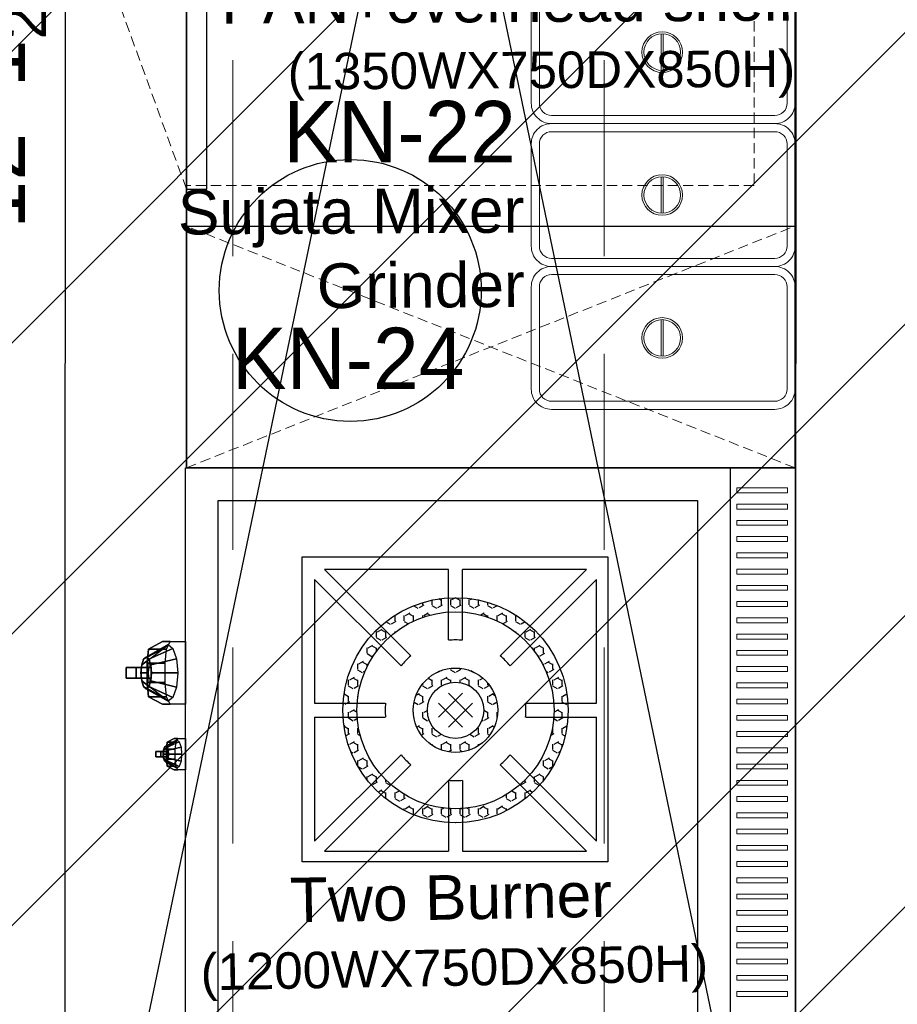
# Model space of a CAD drawing. Header units: inches. Extents: x 704 to 259546, y -107711 to 151004.
# Tile 63 of 243: x 127496 to 127539, y 20727 to 20774. Entities that reach past the tile are written whole.
import ezdxf
from ezdxf.enums import TextEntityAlignment as Align

# ---------------------------------------------------------------- set-up
doc = ezdxf.new("R2010")
doc.units = ezdxf.units.IN
doc.header["$MEASUREMENT"] = 0
doc.header["$PDMODE"] = 34
doc.linetypes.add('DASHED2', pattern=[0.375, 0.25, -0.125])
doc.linetypes.add('HIDDEN', pattern=[0.375, 0.25, -0.125])
for name, color, linetype, lineweight in [('EQUIP', 70, 'Continuous', 0), ('EQUIP DIM', 8, 'Continuous', 0), ('EQUIPMENT', 3, 'Continuous', 25), ('FLOOR RAISE', 4, 'Continuous', 5), ('Hood', 5, 'DASHED2', 25), ('OK', 7, 'Continuous', 9), ('PD_BRICK WALL_230', 4, 'Continuous', 50), ('PD_COLUMN', 2, 'Continuous', 60), ('PD_HATCH', 45, 'Continuous', 9)]:
    doc.layers.add(name, color=color, linetype=linetype, lineweight=lineweight)
doc.layers.add('PP BALL VALVE', color=7, linetype='Continuous')
doc.layers.add('PP--DIM', color=7, linetype='Continuous')
doc.styles.add('Arial', font='GOTHIC.TTF')
doc.styles.add('Jeet', font='micross.ttf')
doc.styles.get("Standard").update_dxf_attribs({"font": 'arial.ttf', "height": 6})
doc.dimstyles.new('architectural', dxfattribs={"dimscale": 0, "dimtxt": 3, "dimasz": 2.5, "dimexe": 2.5, "dimexo": 0, "dimgap": 0.5, "dimtad": 0, "dimzin": 0, "dimdsep": 46, "dimlunit": 4, "dimtxsty": 'Jeet', "dimblk": 'ARCHTICK', "dimcen": 0.09375, "dimdle": 2.5, "dimclrd": 256, "dimclre": 256, "dimclrt": 256, "dimadec": 0, "dimazin": 0, "dimtfac": 0.7, "dimtdec": 3, "dimtmove": 1, "dimatfit": 3, "dimldrblk": 'ARCHTICK', "dimfxl": 1, "dimtolj": 1, "dimtzin": 0, "dimlwd": -1, "dimlwe": -1, "dimarcsym": 0})

# ---------------------------------------------------------------- blocks, each defined once
blk = doc.blocks.new('columns2')
at = {"layer": 'PD_HATCH', "color": 8, "linetype": 'HIDDEN', "ltscale": 38}
for p, q in [((369, -733), (369, -876)), ((387, -733), (387, -876))]:
    blk.add_line(p, q, dxfattribs=at)
blk = doc.blocks.new('retretwetwer')
at = {"color": 8, "linetype": 'Continuous'}
for p, q in [((150409.844, 8480.548, 0.472), (150408.046, 8480.548, 0.472)), ((150409.844, 8480.448, 0.472), (150408.046, 8480.448, 0.472)), ((150416.884, 8480.548, 0.472), (150415.086, 8480.548, 0.472)), ((150416.884, 8480.448, 0.472), (150415.086, 8480.448, 0.472)), ((150423.924, 8480.548, 0.472), (150422.126, 8480.548, 0.472)), ((150423.924, 8480.448, 0.472), (150422.126, 8480.448, 0.472)), ((150430.964, 8480.548, 0.472), (150429.166, 8480.548, 0.472)), ((150430.964, 8480.448, 0.472), (150429.166, 8480.448, 0.472)), ((150438.004, 8480.548, 0.472), (150436.206, 8480.548, 0.472)), ((150438.004, 8480.448, 0.472), (150436.206, 8480.448, 0.472)), ((150445.044, 8480.548, 0.472), (150443.246, 8480.548, 0.472)), ((150445.044, 8480.448, 0.472), (150443.246, 8480.448, 0.472)), ((150452.084, 8480.548, 0.472), (150450.286, 8480.548, 0.472)), ((150452.084, 8480.448, 0.472), (150450.286, 8480.448, 0.472))]:
    blk.add_line(p, q, dxfattribs=at)
for centre, radius in [((150408.945, 8480.498, 0.472), 1), ((150408.945, 8480.498, 0.472), 0.9), ((150415.985, 8480.498, 0.472), 1), ((150415.985, 8480.498, 0.472), 0.9), ((150423.025, 8480.498, 0.472), 1), ((150423.025, 8480.498, 0.472), 0.9), ((150430.065, 8480.498, 0.472), 1), ((150430.065, 8480.498, 0.472), 0.9), ((150437.105, 8480.498, 0.472), 1), ((150437.105, 8480.498, 0.472), 0.9), ((150444.145, 8480.498, 0.472), 1), ((150444.145, 8480.498, 0.472), 0.9), ((150451.185, 8480.498, 0.472), 1), ((150451.185, 8480.498, 0.472), 0.9)]:
    blk.add_circle(centre, radius, dxfattribs=at)
at = {"layer": 'EQUIP', "color": 8, "linetype": 'Continuous', "elevation": 0.472}
for points in [[(150411.465, 8473.948), (150406.425, 8473.948, -0.414214), (150405.425, 8474.948), (150405.425, 8485.948, -0.414214), (150406.425, 8486.948), (150411.465, 8486.948, -0.414214), (150412.465, 8485.948), (150412.465, 8474.948, -0.414214)], [(150418.505, 8473.948), (150413.465, 8473.948, -0.414214), (150412.465, 8474.948), (150412.465, 8485.948, -0.414214), (150413.465, 8486.948), (150418.505, 8486.948, -0.414214), (150419.505, 8485.948), (150419.505, 8474.948, -0.414214)], [(150425.545, 8473.948), (150420.505, 8473.948, -0.414214), (150419.505, 8474.948), (150419.505, 8485.948, -0.414214), (150420.505, 8486.948), (150425.545, 8486.948, -0.414214), (150426.545, 8485.948), (150426.545, 8474.948, -0.414214)], [(150432.585, 8473.948), (150427.545, 8473.948, -0.414214), (150426.545, 8474.948), (150426.545, 8485.948, -0.414214), (150427.545, 8486.948), (150432.585, 8486.948, -0.414214), (150433.585, 8485.948), (150433.585, 8474.948, -0.414214)], [(150439.625, 8473.948), (150434.585, 8473.948, -0.414214), (150433.585, 8474.948), (150433.585, 8485.948, -0.414214), (150434.585, 8486.948), (150439.625, 8486.948, -0.414214), (150440.625, 8485.948), (150440.625, 8474.948, -0.414214)], [(150446.665, 8473.948), (150441.625, 8473.948, -0.414214), (150440.625, 8474.948), (150440.625, 8485.948, -0.414214), (150441.625, 8486.948), (150446.665, 8486.948, -0.414214), (150447.665, 8485.948), (150447.665, 8474.948, -0.414214)], [(150453.705, 8473.948), (150448.665, 8473.948, -0.414214), (150447.665, 8474.948), (150447.665, 8485.948, -0.414214), (150448.665, 8486.948), (150453.705, 8486.948, -0.414214), (150454.705, 8485.948), (150454.705, 8474.948, -0.414214)], [(150411.465, 8474.348), (150406.425, 8474.348, -0.414214), (150405.825, 8474.948), (150405.825, 8485.948, -0.414214), (150406.425, 8486.548), (150411.465, 8486.548, -0.414214), (150412.065, 8485.948), (150412.065, 8474.948, -0.414214)], [(150418.505, 8474.348), (150413.465, 8474.348, -0.414214), (150412.865, 8474.948), (150412.865, 8485.948, -0.414214), (150413.465, 8486.548), (150418.505, 8486.548, -0.414214), (150419.105, 8485.948), (150419.105, 8474.948, -0.414214)], [(150425.545, 8474.348), (150420.505, 8474.348, -0.414214), (150419.905, 8474.948), (150419.905, 8485.948, -0.414214), (150420.505, 8486.548), (150425.545, 8486.548, -0.414214), (150426.145, 8485.948), (150426.145, 8474.948, -0.414214)], [(150432.585, 8474.348), (150427.545, 8474.348, -0.414214), (150426.945, 8474.948), (150426.945, 8485.948, -0.414214), (150427.545, 8486.548), (150432.585, 8486.548, -0.414214), (150433.185, 8485.948), (150433.185, 8474.948, -0.414214)], [(150439.625, 8474.348), (150434.585, 8474.348, -0.414214), (150433.985, 8474.948), (150433.985, 8485.948, -0.414214), (150434.585, 8486.548), (150439.625, 8486.548, -0.414214), (150440.225, 8485.948), (150440.225, 8474.948, -0.414214)], [(150446.665, 8474.348), (150441.625, 8474.348, -0.414214), (150441.025, 8474.948), (150441.025, 8485.948, -0.414214), (150441.625, 8486.548), (150446.665, 8486.548, -0.414214), (150447.265, 8485.948), (150447.265, 8474.948, -0.414214)], [(150453.705, 8474.348), (150448.665, 8474.348, -0.414214), (150448.065, 8474.948), (150448.065, 8485.948, -0.414214), (150448.665, 8486.548), (150453.705, 8486.548, -0.414214), (150454.305, 8485.948), (150454.305, 8474.948, -0.414214)]]:
    blk.add_lwpolyline(points, format="xyb", close=True, dxfattribs=at)
at = {"layer": 'EQUIPMENT', "color": 8, "linetype": 'HIDDEN', "lineweight": 5, "ltscale": 2, "extrusion": (0.006892, -7.41977e-05, 0.999976)}
for p, q in [((150416.272, 8503.929, 0.603), (150432.101, 8509.663, 0.496)), ((150454.766, 8503.929, 0.337), (150438.938, 8509.663, 0.449)), ((150402.545, 8503.929, 1.378), (150414.457, 8473.952, -0.116)), ((150402.545, 8473.952, 0.479), (150414.453, 8503.929, 0.219))]:
    blk.add_line(p, q, dxfattribs=at)
at = {"layer": 'EQUIPMENT', "color": 8, "ltscale": 30, "extrusion": (0.006892, -7.41977e-05, 0.999976)}
for p, q in [((150414.453, 8503.929, 0.219), (150414.457, 8473.952, -0.116)), ((150435.252, 8503.929, 0.472), (150416.272, 8503.929, 0.603)), ((150416.272, 8503.929, 0.603), (150416.272, 8502.929, 0.603)), ((150435.252, 8503.929, 0.472), (150416.272, 8503.929, 0.603)), ((150435.252, 8503.929, 0.472), (150435.252, 8502.929, 0.472)), ((150435.786, 8503.929, 0.468), (150454.766, 8503.929, 0.337)), ((150435.786, 8503.929, 0.468), (150435.786, 8502.929, 0.468)), ((150435.786, 8503.929, 0.468), (150454.766, 8503.929, 0.337)), ((150454.766, 8503.929, 0.337), (150454.766, 8502.929, 0.337)), ((150416.272, 8502.929, 0.603), (150435.252, 8502.929, 0.472)), ((150454.766, 8502.929, 0.337), (150435.786, 8502.929, 0.468)), ((150402.549, 8474.952, 0.999), (150402.549, 8474.952, 0.999))]:
    blk.add_line(p, q, dxfattribs=at)
at = {"layer": 'EQUIPMENT', "color": 8, "ltscale": 30, "extrusion": (0.006892, -7.48432e-05, 0.999976)}
blk.add_line((150402.669, 8474.952, 0.152), (150402.669, 8474.952, 0.152), dxfattribs=at)
at = {"layer": 'EQUIPMENT', "color": 8, "ltscale": 10}
blk.add_line((150402.545, 8473.952, 0.472), (150456.542, 8473.948), dxfattribs=at)
at = {"layer": 'EQUIPMENT', "color": 8, "ltscale": 30, "extrusion": (0.006892, -7.41977e-05, 0.999976), "elevation": 1036.39}
blk.add_lwpolyline([(150398.963, 8504.006), (150452.965, 8504.006), (150452.971, 8474.029), (150398.969, 8474.029)], close=True, dxfattribs=at)
at = {"layer": 'EQUIPMENT', "color": 8, "ltscale": 10, "elevation": 0.472}
blk.add_lwpolyline([(150402.545, 8473.952), (150456.542, 8473.948), (150456.542, 8503.926), (150402.545, 8503.929)], close=True, dxfattribs=at)
at = {"layer": 'EQUIPMENT', "color": 8, "linetype": 'HIDDEN', "lineweight": 5, "ltscale": 2, "extrusion": (0.006892, -7.41977e-05, 0.999976), "elevation": 1036.39}
blk.add_lwpolyline([(150450.966, 8503.006), (150450.969, 8476.029), (150412.883, 8476.049), (150412.879, 8504.006)], dxfattribs=at)
at = {"layer": 'EQUIPMENT', "color": 8, "linetype": 'HIDDEN', "lineweight": 5, "ltscale": 2, "extrusion": (0.006892, -7.41977e-05, 0.999976)}
for centre, radius, start, end in [((150425.604, 8503.487, 1036.714), 6.094, 4.8897, 83.5696), ((150438.281, 8503.487, 1036.714), 6.093, 96.4307, 175.1108)]:
    blk.add_arc(centre, radius, start, end, dxfattribs=at)
at = {"layer": 'OK', "color": 8, "ltscale": 10, "extrusion": (0.006892, -7.41977e-05, 0.999976)}
for p, q in [((150403.545, 8473.952, 0.472), (150403.545, 8473.952, 0.472)), ((150403.549, 8473.952, 0.992), (150403.549, 8473.952, 0.992))]:
    blk.add_line(p, q, dxfattribs=at)
at = {"layer": 'EQUIP DIM', "color": 8, "insert": (150431.763, 8514.846, -0.423), "char_height": 1.79866, "width": 39.9627, "attachment_point": 1, "rotation": 271.0295}
blk.add_mtext('\\pi12.292;under counter\\P\\pi17.462;refer', dxfattribs=at)
blk = doc.blocks.new('fewrewrqwqw')
at = {"layer": 'EQUIPMENT'}
h = blk.add_hatch(dxfattribs=at)
h.set_pattern_fill('HEX', color=8, scale=0.083139, angle=180, style=0)
h.set_pattern_definition([(180, (156111.5651, 15539.5497), (-4e-16, -0.457203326), [0.263966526, -0.527933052]), (300, (156111.5651, 15539.5497), (0.395949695, 0.228601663), [0.263966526, -0.527933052]), (240, (156111.30114, 15539.5497), (0.395949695, -0.228601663), [0.263966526, -0.527933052])])
h.paths.add_polyline_path([(148574.817, 13022.622, 1), (148578.974, 13022.622, 1)], flags=0)
h.paths.add_polyline_path([(148578.281, 13022.622, -1), (148575.51, 13022.622, -1)], flags=0)
h.paths.add_polyline_path([(148571.353, 13022.622, 1), (148582.438, 13022.622, 1)])
h.paths.add_polyline_path([(148581.745, 13022.622, -1), (148572.046, 13022.622, -1)], flags=16)
at = {"layer": 'EQUIPMENT', "color": 8}
for p, q in [((148564.961, 13009.335), (148564.961, 13039.335)), ((148564.961, 13039.335), (148611.598, 13039.335)), ((148564.961, 13036.135), (148611.598, 13036.135)), ((148566.561, 13010.935), (148566.561, 13034.535)), ((148566.561, 13034.535), (148609.998, 13034.535)), ((148574.703, 13025.305), (148570.457, 13029.557)), ((148576.549, 13026.086), (148576.549, 13029.557)), ((148577.242, 13026.086), (148577.242, 13029.557)), ((148579.088, 13025.305), (148583.334, 13029.557)), ((148574.214, 13024.815), (148569.967, 13029.067)), ((148579.578, 13024.815), (148583.824, 13029.067)), ((148577.141, 13022.867), (148576.549, 13023.459)), ((148576.651, 13022.867), (148577.242, 13023.459)), ((148573.432, 13022.969), (148569.967, 13022.969)), ((148576.651, 13022.377), (148576.059, 13022.969)), ((148577.141, 13022.377), (148577.732, 13022.969)), ((148580.36, 13022.969), (148583.824, 13022.969)), ((148576.651, 13022.867), (148576.059, 13022.276)), ((148577.141, 13022.867), (148577.732, 13022.276)), ((148573.432, 13022.276), (148569.967, 13022.276)), ((148577.141, 13022.377), (148576.549, 13021.786)), ((148576.651, 13022.377), (148577.242, 13021.786)), ((148580.36, 13022.276), (148583.824, 13022.276)), ((148574.214, 13020.43), (148569.967, 13016.177)), ((148579.578, 13020.43), (148583.824, 13016.177)), ((148574.703, 13019.94), (148570.457, 13015.687)), ((148579.088, 13019.94), (148583.334, 13015.687)), ((148576.549, 13015.687), (148576.549, 13019.158)), ((148577.242, 13015.687), (148577.242, 13019.158)), ((148609.998, 13010.935), (148566.561, 13010.935)), ((148611.598, 13009.335), (148564.961, 13009.335))]:
    blk.add_line(p, q, dxfattribs=at)
at = {"layer": 'EQUIPMENT', "color": 8, "lineweight": 0}
for points in [[(148566.187, 13038.955), (148565.947, 13038.955), (148565.947, 13036.475), (148566.187, 13036.475)], [(148566.987, 13038.955), (148566.747, 13038.955), (148566.747, 13036.475), (148566.987, 13036.475)], [(148567.787, 13038.955), (148567.547, 13038.955), (148567.547, 13036.475), (148567.787, 13036.475)], [(148568.587, 13038.955), (148568.347, 13038.955), (148568.347, 13036.475), (148568.587, 13036.475)], [(148569.387, 13038.955), (148569.147, 13038.955), (148569.147, 13036.475), (148569.387, 13036.475)], [(148570.187, 13038.955), (148569.947, 13038.955), (148569.947, 13036.475), (148570.187, 13036.475)], [(148570.987, 13038.955), (148570.747, 13038.955), (148570.747, 13036.475), (148570.987, 13036.475)], [(148571.787, 13038.955), (148571.547, 13038.955), (148571.547, 13036.475), (148571.787, 13036.475)], [(148572.587, 13038.955), (148572.347, 13038.955), (148572.347, 13036.475), (148572.587, 13036.475)], [(148573.387, 13038.955), (148573.147, 13038.955), (148573.147, 13036.475), (148573.387, 13036.475)], [(148574.187, 13038.955), (148573.947, 13038.955), (148573.947, 13036.475), (148574.187, 13036.475)], [(148574.987, 13038.955), (148574.747, 13038.955), (148574.747, 13036.475), (148574.987, 13036.475)], [(148575.787, 13038.955), (148575.547, 13038.955), (148575.547, 13036.475), (148575.787, 13036.475)], [(148576.587, 13038.955), (148576.347, 13038.955), (148576.347, 13036.475), (148576.587, 13036.475)], [(148577.387, 13038.955), (148577.147, 13038.955), (148577.147, 13036.475), (148577.387, 13036.475)], [(148578.187, 13038.955), (148577.947, 13038.955), (148577.947, 13036.475), (148578.187, 13036.475)], [(148578.987, 13038.955), (148578.747, 13038.955), (148578.747, 13036.475), (148578.987, 13036.475)], [(148579.787, 13038.955), (148579.547, 13038.955), (148579.547, 13036.475), (148579.787, 13036.475)], [(148580.587, 13038.955), (148580.347, 13038.955), (148580.347, 13036.475), (148580.587, 13036.475)], [(148581.387, 13038.955), (148581.147, 13038.955), (148581.147, 13036.475), (148581.387, 13036.475)], [(148582.187, 13038.955), (148581.947, 13038.955), (148581.947, 13036.475), (148582.187, 13036.475)], [(148582.987, 13038.955), (148582.747, 13038.955), (148582.747, 13036.475), (148582.987, 13036.475)], [(148583.787, 13038.955), (148583.547, 13038.955), (148583.547, 13036.475), (148583.787, 13036.475)], [(148584.587, 13038.955), (148584.347, 13038.955), (148584.347, 13036.475), (148584.587, 13036.475)], [(148585.387, 13038.955), (148585.147, 13038.955), (148585.147, 13036.475), (148585.387, 13036.475)], [(148586.187, 13038.955), (148585.947, 13038.955), (148585.947, 13036.475), (148586.187, 13036.475)], [(148586.987, 13038.955), (148586.747, 13038.955), (148586.747, 13036.475), (148586.987, 13036.475)], [(148587.787, 13038.955), (148587.547, 13038.955), (148587.547, 13036.475), (148587.787, 13036.475)], [(148588.587, 13038.955), (148588.347, 13038.955), (148588.347, 13036.475), (148588.587, 13036.475)], [(148589.387, 13038.955), (148589.147, 13038.955), (148589.147, 13036.475), (148589.387, 13036.475)], [(148590.187, 13038.955), (148589.947, 13038.955), (148589.947, 13036.475), (148590.187, 13036.475)], [(148590.987, 13038.955), (148590.747, 13038.955), (148590.747, 13036.475), (148590.987, 13036.475)]]:
    blk.add_lwpolyline(points, close=True, dxfattribs=at)
at = {"layer": 'EQUIPMENT', "color": 8}
blk.add_lwpolyline([(148569.35, 13030.118), (148584.35, 13030.118), (148584.35, 13015.067), (148569.35, 13015.067)], close=True, dxfattribs=at)
for points in [[(148576.549, 13029.557), (148570.457, 13029.557)], [(148583.334, 13029.557), (148577.242, 13029.557)], [(148569.967, 13029.067), (148569.967, 13022.969)], [(148583.824, 13022.969), (148583.824, 13029.067)], [(148569.967, 13022.276), (148569.967, 13016.177)], [(148583.824, 13016.177), (148583.824, 13022.276)], [(148570.457, 13015.687), (148576.549, 13015.687)], [(148577.242, 13015.687), (148583.334, 13015.687)]]:
    blk.add_lwpolyline(points, dxfattribs=at)
for radius in [5.543, 4.85, 2.078, 1.386]:
    blk.add_circle((148576.896, 13022.622), radius, dxfattribs=at)
for start, end in [(84.2608, 95.7392), (129.2608, 140.7392), (39.2608, 50.7392), (174.2608, 185.7392), (354.2608, 5.7392), (219.2608, 230.7392), (309.2608, 320.7392), (264.2608, 275.7392)]:
    blk.add_arc((148576.896, 13022.622), 3.464, start, end, dxfattribs=at)
for points, invisible_edges in [([(148576.597, 13008.205, -3.176), (148573.515, 13008.205, -3.176), (148573.515, 13009.335), (148576.597, 13009.335)], 1), ([(148579.827, 13008.77, -1.588), (148578.285, 13008.77, -1.588), (148578.285, 13009.335), (148579.827, 13009.335)], 1), ([(148579.643, 13008.425, -1.855), (148578.469, 13008.425, -1.855), (148578.285, 13008.77, -1.588), (148579.827, 13008.77, -1.588)], 5), ([(148579.643, 13008.425, -1.855), (148579.296, 13008.39, -1.953), (148578.816, 13008.39, -1.953), (148578.469, 13008.425, -1.855)], 8), ([(148578.719, 13008.432, -0.916), (148579.056, 13008.367, -1.099), (148579.056, 13008.367, -1.099), (148578.667, 13008.367, -1.099)], 5), ([(148578.719, 13008.432, -0.916), (148579.056, 13008.367, -1.099), (148579.056, 13008.367, -1.099), (148578.667, 13008.367, -1.099)], 5), ([(148578.862, 13008.48, -0.781), (148579.056, 13008.367, -1.099), (148579.056, 13008.367, -1.099), (148578.719, 13008.432, -0.916)], 5), ([(148578.862, 13008.48, -0.781), (148579.056, 13008.367, -1.099), (148579.056, 13008.367, -1.099), (148578.719, 13008.432, -0.916)], 5), ([(148579.056, 13008.498, -0.732), (148579.056, 13008.367, -1.099), (148579.056, 13008.367, -1.099), (148578.862, 13008.48, -0.781)], 5), ([(148579.056, 13008.498, -0.732), (148579.056, 13008.367, -1.099), (148579.056, 13008.367, -1.099), (148578.862, 13008.48, -0.781)], 5), ([(148579.251, 13008.48, -0.781), (148579.056, 13008.367, -1.099), (148579.056, 13008.367, -1.099), (148579.056, 13008.498, -0.732)], 5), ([(148579.251, 13008.48, -0.781), (148579.056, 13008.367, -1.099), (148579.056, 13008.367, -1.099), (148579.056, 13008.498, -0.732)], 5), ([(148579.393, 13008.432, -0.916), (148579.056, 13008.367, -1.099), (148579.056, 13008.367, -1.099), (148579.251, 13008.48, -0.781)], 5), ([(148579.393, 13008.432, -0.916), (148579.056, 13008.367, -1.099), (148579.056, 13008.367, -1.099), (148579.251, 13008.48, -0.781)], 5), ([(148579.445, 13008.367, -1.099), (148579.056, 13008.367, -1.099), (148579.056, 13008.367, -1.099), (148579.393, 13008.432, -0.916)], 5), ([(148579.445, 13008.367, -1.099), (148579.056, 13008.367, -1.099), (148579.056, 13008.367, -1.099), (148579.393, 13008.432, -0.916)], 5), ([(148576.23, 13007.515, -3.71), (148573.882, 13007.515, -3.71), (148573.515, 13008.205, -3.176), (148576.597, 13008.205, -3.176)], 5), ([(148578.667, 13008.367, -1.099), (148579.056, 13008.367, -1.099), (148579.056, 13008.367, -1.099), (148578.719, 13008.302, -1.282)], 5), ([(148578.667, 13008.367, -1.099), (148579.056, 13008.367, -1.099), (148579.056, 13008.367, -1.099), (148578.719, 13008.302, -1.282)], 5), ([(148578.719, 13008.302, -1.282), (148579.056, 13008.367, -1.099), (148579.056, 13008.367, -1.099), (148578.862, 13008.254, -1.416)], 5), ([(148578.719, 13008.302, -1.282), (148579.056, 13008.367, -1.099), (148579.056, 13008.367, -1.099), (148578.862, 13008.254, -1.416)], 5), ([(148578.862, 13008.254, -1.416), (148579.056, 13008.367, -1.099), (148579.056, 13008.367, -1.099), (148579.056, 13008.237, -1.465)], 5), ([(148578.862, 13008.254, -1.416), (148579.056, 13008.367, -1.099), (148579.056, 13008.367, -1.099), (148579.056, 13008.237, -1.465)], 5), ([(148579.393, 13008.302, -1.282), (148579.056, 13008.367, -1.099), (148579.056, 13008.367, -1.099), (148579.445, 13008.367, -1.099)], 5), ([(148579.251, 13008.254, -1.416), (148579.056, 13008.367, -1.099), (148579.056, 13008.367, -1.099), (148579.393, 13008.302, -1.282)], 5), ([(148579.251, 13008.254, -1.416), (148579.056, 13008.367, -1.099), (148579.056, 13008.367, -1.099), (148579.393, 13008.302, -1.282)], 5), ([(148579.393, 13008.302, -1.282), (148579.056, 13008.367, -1.099), (148579.056, 13008.367, -1.099), (148579.445, 13008.367, -1.099)], 5), ([(148579.056, 13008.237, -1.465), (148579.056, 13008.367, -1.099), (148579.056, 13008.367, -1.099), (148579.251, 13008.254, -1.416)], 5), ([(148579.056, 13008.237, -1.465), (148579.056, 13008.367, -1.099), (148579.056, 13008.367, -1.099), (148579.251, 13008.254, -1.416)], 5), ([(148576.23, 13007.515, -3.71), (148575.536, 13007.446, -3.906), (148574.576, 13007.446, -3.906), (148573.882, 13007.515, -3.71)], 8), ([(148574.382, 13007.53, -1.831), (148575.056, 13007.399, -2.198), (148575.056, 13007.399, -2.198), (148574.278, 13007.399, -2.198)], 5), ([(148574.382, 13007.53, -1.831), (148575.056, 13007.399, -2.198), (148575.056, 13007.399, -2.198), (148574.278, 13007.399, -2.198)], 5), ([(148574.667, 13007.625, -1.563), (148575.056, 13007.399, -2.198), (148575.056, 13007.399, -2.198), (148574.382, 13007.53, -1.831)], 5), ([(148574.667, 13007.625, -1.563), (148575.056, 13007.399, -2.198), (148575.056, 13007.399, -2.198), (148574.382, 13007.53, -1.831)], 5), ([(148575.056, 13007.66, -1.465), (148575.056, 13007.399, -2.198), (148575.056, 13007.399, -2.198), (148574.667, 13007.625, -1.563)], 5), ([(148575.056, 13007.66, -1.465), (148575.056, 13007.399, -2.198), (148575.056, 13007.399, -2.198), (148574.667, 13007.625, -1.563)], 5), ([(148575.445, 13007.625, -1.563), (148575.056, 13007.399, -2.198), (148575.056, 13007.399, -2.198), (148575.056, 13007.66, -1.465)], 5), ([(148575.445, 13007.625, -1.563), (148575.056, 13007.399, -2.198), (148575.056, 13007.399, -2.198), (148575.056, 13007.66, -1.465)], 5), ([(148575.73, 13007.53, -1.831), (148575.056, 13007.399, -2.198), (148575.056, 13007.399, -2.198), (148575.445, 13007.625, -1.563)], 5), ([(148575.73, 13007.53, -1.831), (148575.056, 13007.399, -2.198), (148575.056, 13007.399, -2.198), (148575.445, 13007.625, -1.563)], 5), ([(148575.834, 13007.399, -2.198), (148575.056, 13007.399, -2.198), (148575.056, 13007.399, -2.198), (148575.73, 13007.53, -1.831)], 5), ([(148575.834, 13007.399, -2.198), (148575.056, 13007.399, -2.198), (148575.056, 13007.399, -2.198), (148575.73, 13007.53, -1.831)], 5), ([(148574.278, 13007.399, -2.198), (148575.056, 13007.399, -2.198), (148575.056, 13007.399, -2.198), (148574.382, 13007.269, -2.564)], 5), ([(148574.278, 13007.399, -2.198), (148575.056, 13007.399, -2.198), (148575.056, 13007.399, -2.198), (148574.382, 13007.269, -2.564)], 5), ([(148574.382, 13007.269, -2.564), (148575.056, 13007.399, -2.198), (148575.056, 13007.399, -2.198), (148574.667, 13007.174, -2.832)], 5), ([(148574.382, 13007.269, -2.564), (148575.056, 13007.399, -2.198), (148575.056, 13007.399, -2.198), (148574.667, 13007.174, -2.832)], 5), ([(148574.667, 13007.174, -2.832), (148575.056, 13007.399, -2.198), (148575.056, 13007.399, -2.198), (148575.056, 13007.139, -2.93)], 5), ([(148574.667, 13007.174, -2.832), (148575.056, 13007.399, -2.198), (148575.056, 13007.399, -2.198), (148575.056, 13007.139, -2.93)], 5), ([(148575.73, 13007.269, -2.564), (148575.056, 13007.399, -2.198), (148575.056, 13007.399, -2.198), (148575.834, 13007.399, -2.198)], 5), ([(148575.445, 13007.174, -2.832), (148575.056, 13007.399, -2.198), (148575.056, 13007.399, -2.198), (148575.73, 13007.269, -2.564)], 5), ([(148575.445, 13007.174, -2.832), (148575.056, 13007.399, -2.198), (148575.056, 13007.399, -2.198), (148575.73, 13007.269, -2.564)], 5), ([(148575.73, 13007.269, -2.564), (148575.056, 13007.399, -2.198), (148575.056, 13007.399, -2.198), (148575.834, 13007.399, -2.198)], 5), ([(148575.056, 13007.139, -2.93), (148575.056, 13007.399, -2.198), (148575.056, 13007.399, -2.198), (148575.445, 13007.174, -2.832)], 5), ([(148575.056, 13007.139, -2.93), (148575.056, 13007.399, -2.198), (148575.056, 13007.399, -2.198), (148575.445, 13007.174, -2.832)], 5)]:
    blk.add_3dface(points, dxfattribs=dict(at, invisible_edges=invisible_edges))
for points in [[(148575.056, 13008.947, -1.091), (148575.056, 13007.66, -1.465), (148574.667, 13007.625, -1.563), (148574.359, 13008.885, -1.267)], [(148575.056, 13008.947, -1.091), (148575.056, 13007.66, -1.465), (148574.667, 13007.625, -1.563), (148574.359, 13008.885, -1.267)], [(148575.753, 13008.885, -1.267), (148575.445, 13007.625, -1.563), (148575.056, 13007.66, -1.465), (148575.056, 13008.947, -1.091)], [(148575.753, 13008.885, -1.267), (148575.445, 13007.625, -1.563), (148575.056, 13007.66, -1.465), (148575.056, 13008.947, -1.091)], [(148578.285, 13008.77, -1.588), (148578.469, 13008.425, -1.855), (148578.469, 13008.863, -1.922), (148578.285, 13008.958, -1.655)], [(148578.453, 13009.024, -0.874), (148578.719, 13008.432, -0.916), (148578.667, 13008.367, -1.099), (148578.359, 13008.907, -1.202)], [(148578.453, 13009.024, -0.874), (148578.719, 13008.432, -0.916), (148578.667, 13008.367, -1.099), (148578.359, 13008.907, -1.202)], [(148578.359, 13008.907, -1.202), (148578.667, 13008.367, -1.099), (148578.719, 13008.302, -1.282), (148578.453, 13008.791, -1.53)], [(148578.359, 13008.907, -1.202), (148578.667, 13008.367, -1.099), (148578.719, 13008.302, -1.282), (148578.453, 13008.791, -1.53)], [(148578.708, 13009.11, -0.633), (148578.862, 13008.48, -0.781), (148578.719, 13008.432, -0.916), (148578.453, 13009.024, -0.874)], [(148578.708, 13009.11, -0.633), (148578.862, 13008.48, -0.781), (148578.719, 13008.432, -0.916), (148578.453, 13009.024, -0.874)], [(148579.056, 13009.141, -0.545), (148579.056, 13008.498, -0.732), (148578.862, 13008.48, -0.781), (148578.708, 13009.11, -0.633)], [(148579.056, 13009.141, -0.545), (148579.056, 13008.498, -0.732), (148578.862, 13008.48, -0.781), (148578.708, 13009.11, -0.633)], [(148579.405, 13009.11, -0.633), (148579.251, 13008.48, -0.781), (148579.056, 13008.498, -0.732), (148579.056, 13009.141, -0.545)], [(148579.405, 13009.11, -0.633), (148579.251, 13008.48, -0.781), (148579.056, 13008.498, -0.732), (148579.056, 13009.141, -0.545)], [(148579.66, 13009.024, -0.874), (148579.393, 13008.432, -0.916), (148579.251, 13008.48, -0.781), (148579.405, 13009.11, -0.633)], [(148579.66, 13009.024, -0.874), (148579.393, 13008.432, -0.916), (148579.251, 13008.48, -0.781), (148579.405, 13009.11, -0.633)], [(148579.753, 13008.907, -1.202), (148579.445, 13008.367, -1.099), (148579.393, 13008.432, -0.916), (148579.66, 13009.024, -0.874)], [(148579.753, 13008.907, -1.202), (148579.445, 13008.367, -1.099), (148579.393, 13008.432, -0.916), (148579.66, 13009.024, -0.874)], [(148579.66, 13008.791, -1.53), (148579.393, 13008.302, -1.282), (148579.445, 13008.367, -1.099), (148579.753, 13008.907, -1.202)], [(148579.66, 13008.791, -1.53), (148579.393, 13008.302, -1.282), (148579.445, 13008.367, -1.099), (148579.753, 13008.907, -1.202)], [(148579.643, 13008.425, -1.855), (148579.827, 13008.77, -1.588), (148579.827, 13008.958, -1.655), (148579.643, 13008.863, -1.922)], [(148573.515, 13008.205, -3.176), (148573.882, 13007.515, -3.71), (148573.882, 13008.392, -3.845), (148573.515, 13008.582, -3.31)], [(148573.849, 13008.713, -1.747), (148574.382, 13007.53, -1.831), (148574.278, 13007.399, -2.198), (148573.662, 13008.48, -2.404)], [(148573.849, 13008.713, -1.747), (148574.382, 13007.53, -1.831), (148574.278, 13007.399, -2.198), (148573.662, 13008.48, -2.404)], [(148573.662, 13008.48, -2.404), (148574.278, 13007.399, -2.198), (148574.382, 13007.269, -2.564), (148573.849, 13008.246, -3.061)], [(148573.662, 13008.48, -2.404), (148574.278, 13007.399, -2.198), (148574.382, 13007.269, -2.564), (148573.849, 13008.246, -3.061)], [(148574.359, 13008.885, -1.267), (148574.667, 13007.625, -1.563), (148574.382, 13007.53, -1.831), (148573.849, 13008.713, -1.747)], [(148574.359, 13008.885, -1.267), (148574.667, 13007.625, -1.563), (148574.382, 13007.53, -1.831), (148573.849, 13008.713, -1.747)], [(148576.263, 13008.713, -1.747), (148575.73, 13007.53, -1.831), (148575.445, 13007.625, -1.563), (148575.753, 13008.885, -1.267)], [(148576.263, 13008.713, -1.747), (148575.73, 13007.53, -1.831), (148575.445, 13007.625, -1.563), (148575.753, 13008.885, -1.267)], [(148576.45, 13008.48, -2.404), (148575.834, 13007.399, -2.198), (148575.73, 13007.53, -1.831), (148576.263, 13008.713, -1.747)], [(148576.45, 13008.48, -2.404), (148575.834, 13007.399, -2.198), (148575.73, 13007.53, -1.831), (148576.263, 13008.713, -1.747)], [(148576.263, 13008.246, -3.061), (148575.73, 13007.269, -2.564), (148575.834, 13007.399, -2.198), (148576.45, 13008.48, -2.404)], [(148576.263, 13008.246, -3.061), (148575.73, 13007.269, -2.564), (148575.834, 13007.399, -2.198), (148576.45, 13008.48, -2.404)], [(148576.23, 13007.515, -3.71), (148576.597, 13008.205, -3.176), (148576.597, 13008.582, -3.31), (148576.23, 13008.392, -3.845)], [(148578.453, 13008.791, -1.53), (148578.719, 13008.302, -1.282), (148578.862, 13008.254, -1.416), (148578.708, 13008.455, -1.771)], [(148578.453, 13008.791, -1.53), (148578.719, 13008.302, -1.282), (148578.862, 13008.254, -1.416), (148578.708, 13008.455, -1.771)], [(148578.453, 13008.791, -1.53), (148578.719, 13008.302, -1.282), (148578.862, 13008.254, -1.416), (148578.708, 13008.455, -1.771)], [(148578.453, 13008.791, -1.53), (148578.719, 13008.302, -1.282), (148578.862, 13008.254, -1.416), (148578.708, 13008.455, -1.771)], [(148578.469, 13008.425, -1.855), (148578.816, 13008.39, -1.953), (148578.816, 13008.829, -2.02), (148578.469, 13008.863, -1.922)], [(148578.708, 13008.455, -1.771), (148578.862, 13008.254, -1.416), (148579.056, 13008.237, -1.465), (148579.056, 13008.424, -1.859)], [(148578.708, 13008.455, -1.771), (148578.862, 13008.254, -1.416), (148579.056, 13008.237, -1.465), (148579.056, 13008.424, -1.859)], [(148578.708, 13008.455, -1.771), (148578.862, 13008.254, -1.416), (148579.056, 13008.237, -1.465), (148579.056, 13008.424, -1.859)], [(148578.708, 13008.455, -1.771), (148578.862, 13008.254, -1.416), (148579.056, 13008.237, -1.465), (148579.056, 13008.424, -1.859)], [(148578.816, 13008.39, -1.953), (148579.296, 13008.39, -1.953), (148579.296, 13008.829, -2.02), (148578.816, 13008.829, -2.02)], [(148578.925, 13008.122, -0.619), (148578.925, 13008.491, -0.75), (148578.925, 13008.243, -1.448), (148578.925, 13007.874, -1.316)], [(148578.925, 13008.122, -0.619), (148578.925, 13008.491, -0.75), (148578.925, 13008.243, -1.448), (148578.925, 13007.874, -1.316)], [(148578.925, 13008.491, -0.75), (148578.925, 13008.491, -0.75), (148578.925, 13008.243, -1.448)], [(148578.925, 13008.491, -0.75), (148578.925, 13008.491, -0.75), (148578.925, 13008.243, -1.448)], [(148578.925, 13008.491, -0.75), (148578.925, 13008.491, -0.75), (148578.925, 13008.243, -1.448)], [(148578.925, 13008.491, -0.75), (148578.925, 13008.491, -0.75), (148578.925, 13008.243, -1.448)], [(148579.187, 13008.491, -0.75), (148578.925, 13008.491, -0.75), (148578.925, 13008.122, -0.619), (148579.187, 13008.122, -0.619)], [(148579.187, 13008.491, -0.75), (148578.925, 13008.491, -0.75), (148578.925, 13008.122, -0.619), (148579.187, 13008.122, -0.619)], [(148579.056, 13008.424, -1.859), (148579.056, 13008.237, -1.465), (148579.251, 13008.254, -1.416), (148579.405, 13008.455, -1.771)], [(148579.056, 13008.424, -1.859), (148579.056, 13008.237, -1.465), (148579.251, 13008.254, -1.416), (148579.405, 13008.455, -1.771)], [(148579.187, 13007.874, -1.316), (148579.187, 13008.243, -1.448), (148579.187, 13008.491, -0.75), (148579.187, 13008.122, -0.619)], [(148579.187, 13007.874, -1.316), (148579.187, 13008.243, -1.448), (148579.187, 13008.491, -0.75), (148579.187, 13008.122, -0.619)], [(148579.187, 13008.122, -0.619), (148579.187, 13008.491, -0.75), (148579.187, 13008.122, -0.619)], [(148579.187, 13008.122, -0.619), (148579.187, 13008.491, -0.75), (148579.187, 13008.122, -0.619)], [(148579.405, 13008.455, -1.771), (148579.251, 13008.254, -1.416), (148579.393, 13008.302, -1.282), (148579.66, 13008.791, -1.53)], [(148579.405, 13008.455, -1.771), (148579.251, 13008.254, -1.416), (148579.393, 13008.302, -1.282), (148579.66, 13008.791, -1.53)], [(148579.643, 13008.863, -1.922), (148579.296, 13008.829, -2.02), (148579.296, 13008.39, -1.953), (148579.643, 13008.425, -1.855)], [(148573.849, 13008.246, -3.061), (148574.382, 13007.269, -2.564), (148574.667, 13007.174, -2.832), (148574.359, 13007.575, -3.541)], [(148573.849, 13008.246, -3.061), (148574.382, 13007.269, -2.564), (148574.667, 13007.174, -2.832), (148574.359, 13007.575, -3.541)], [(148573.849, 13008.246, -3.061), (148574.382, 13007.269, -2.564), (148574.667, 13007.174, -2.832), (148574.359, 13007.575, -3.541)], [(148573.849, 13008.246, -3.061), (148574.382, 13007.269, -2.564), (148574.667, 13007.174, -2.832), (148574.359, 13007.575, -3.541)], [(148573.882, 13007.515, -3.71), (148574.576, 13007.446, -3.906), (148574.576, 13008.322, -4.04), (148573.882, 13008.392, -3.845)], [(148574.576, 13007.446, -3.906), (148575.536, 13007.446, -3.906), (148575.536, 13008.322, -4.04), (148574.576, 13008.322, -4.04)], [(148575.753, 13007.575, -3.541), (148575.445, 13007.174, -2.832), (148575.73, 13007.269, -2.564), (148576.263, 13008.246, -3.061)], [(148575.753, 13007.575, -3.541), (148575.445, 13007.174, -2.832), (148575.73, 13007.269, -2.564), (148576.263, 13008.246, -3.061)], [(148576.23, 13008.392, -3.845), (148575.536, 13008.322, -4.04), (148575.536, 13007.446, -3.906), (148576.23, 13007.515, -3.71)], [(148578.925, 13007.874, -1.316), (148578.925, 13008.243, -1.448), (148579.187, 13008.243, -1.448), (148579.187, 13007.874, -1.316)], [(148578.925, 13007.874, -1.316), (148578.925, 13008.243, -1.448), (148579.187, 13008.243, -1.448), (148579.187, 13007.874, -1.316)], [(148578.925, 13008.243, -1.448), (148578.925, 13008.243, -1.448), (148578.925, 13008.243, -1.448), (148579.187, 13008.243, -1.448)], [(148578.925, 13008.243, -1.448), (148578.925, 13008.243, -1.448), (148578.925, 13008.243, -1.448), (148579.187, 13008.243, -1.448)], [(148578.925, 13008.243, -1.448), (148578.925, 13008.243, -1.448), (148578.925, 13008.243, -1.448), (148579.187, 13008.243, -1.448)], [(148578.925, 13008.243, -1.448), (148578.925, 13008.243, -1.448), (148578.925, 13008.243, -1.448), (148579.187, 13008.243, -1.448)], [(148579.187, 13008.122, -0.619), (148578.925, 13008.122, -0.619), (148578.925, 13007.874, -1.316), (148579.187, 13007.874, -1.316)], [(148579.187, 13008.122, -0.619), (148578.925, 13008.122, -0.619), (148578.925, 13007.874, -1.316), (148579.187, 13007.874, -1.316)], [(148579.187, 13008.122, -0.619), (148578.925, 13008.122, -0.619), (148578.925, 13007.874, -1.316), (148579.187, 13007.874, -1.316)], [(148579.187, 13008.122, -0.619), (148578.925, 13008.122, -0.619), (148578.925, 13007.874, -1.316), (148579.187, 13007.874, -1.316)], [(148579.187, 13008.122, -0.619), (148579.187, 13008.122, -0.619), (148579.187, 13007.874, -1.316)], [(148579.187, 13008.122, -0.619), (148579.187, 13008.122, -0.619), (148579.187, 13007.874, -1.316)], [(148574.359, 13007.575, -3.541), (148574.667, 13007.174, -2.832), (148575.056, 13007.139, -2.93), (148575.056, 13007.513, -3.717)], [(148574.359, 13007.575, -3.541), (148574.667, 13007.174, -2.832), (148575.056, 13007.139, -2.93), (148575.056, 13007.513, -3.717)], [(148574.359, 13007.575, -3.541), (148574.667, 13007.174, -2.832), (148575.056, 13007.139, -2.93), (148575.056, 13007.513, -3.717)], [(148574.359, 13007.575, -3.541), (148574.667, 13007.174, -2.832), (148575.056, 13007.139, -2.93), (148575.056, 13007.513, -3.717)], [(148574.795, 13006.909, -1.237), (148574.795, 13007.648, -1.5), (148574.795, 13007.151, -2.895), (148574.795, 13006.413, -2.632)], [(148574.795, 13006.909, -1.237), (148574.795, 13007.648, -1.5), (148574.795, 13007.151, -2.895), (148574.795, 13006.413, -2.632)], [(148574.795, 13007.648, -1.5), (148574.795, 13007.648, -1.5), (148574.795, 13007.151, -2.895)], [(148574.795, 13007.648, -1.5), (148574.795, 13007.648, -1.5), (148574.795, 13007.151, -2.895)], [(148574.795, 13007.648, -1.5), (148574.795, 13007.648, -1.5), (148574.795, 13007.151, -2.895)], [(148574.795, 13007.648, -1.5), (148574.795, 13007.648, -1.5), (148574.795, 13007.151, -2.895)], [(148575.317, 13007.648, -1.5), (148574.795, 13007.648, -1.5), (148574.795, 13006.909, -1.237), (148575.317, 13006.909, -1.237)], [(148575.317, 13007.648, -1.5), (148574.795, 13007.648, -1.5), (148574.795, 13006.909, -1.237), (148575.317, 13006.909, -1.237)], [(148575.056, 13007.513, -3.717), (148575.056, 13007.139, -2.93), (148575.445, 13007.174, -2.832), (148575.753, 13007.575, -3.541)], [(148575.056, 13007.513, -3.717), (148575.056, 13007.139, -2.93), (148575.445, 13007.174, -2.832), (148575.753, 13007.575, -3.541)], [(148575.317, 13006.413, -2.632), (148575.317, 13007.151, -2.895), (148575.317, 13007.648, -1.5), (148575.317, 13006.909, -1.237)], [(148575.317, 13006.413, -2.632), (148575.317, 13007.151, -2.895), (148575.317, 13007.648, -1.5), (148575.317, 13006.909, -1.237)], [(148575.317, 13006.909, -1.237), (148575.317, 13007.648, -1.5), (148575.317, 13006.909, -1.237)], [(148575.317, 13006.909, -1.237), (148575.317, 13007.648, -1.5), (148575.317, 13006.909, -1.237)], [(148574.795, 13006.413, -2.632), (148574.795, 13007.151, -2.895), (148575.317, 13007.151, -2.895), (148575.317, 13006.413, -2.632)], [(148574.795, 13006.413, -2.632), (148574.795, 13007.151, -2.895), (148575.317, 13007.151, -2.895), (148575.317, 13006.413, -2.632)], [(148574.795, 13007.151, -2.895), (148574.795, 13007.151, -2.895), (148574.795, 13007.151, -2.895), (148575.317, 13007.151, -2.895)], [(148574.795, 13007.151, -2.895), (148574.795, 13007.151, -2.895), (148574.795, 13007.151, -2.895), (148575.317, 13007.151, -2.895)], [(148574.795, 13007.151, -2.895), (148574.795, 13007.151, -2.895), (148574.795, 13007.151, -2.895), (148575.317, 13007.151, -2.895)], [(148574.795, 13007.151, -2.895), (148574.795, 13007.151, -2.895), (148574.795, 13007.151, -2.895), (148575.317, 13007.151, -2.895)], [(148575.317, 13006.909, -1.237), (148574.795, 13006.909, -1.237), (148574.795, 13006.413, -2.632), (148575.317, 13006.413, -2.632)], [(148575.317, 13006.909, -1.237), (148574.795, 13006.909, -1.237), (148574.795, 13006.413, -2.632), (148575.317, 13006.413, -2.632)], [(148575.317, 13006.909, -1.237), (148574.795, 13006.909, -1.237), (148574.795, 13006.413, -2.632), (148575.317, 13006.413, -2.632)], [(148575.317, 13006.909, -1.237), (148574.795, 13006.909, -1.237), (148574.795, 13006.413, -2.632), (148575.317, 13006.413, -2.632)], [(148575.317, 13006.909, -1.237), (148575.317, 13006.909, -1.237), (148575.317, 13006.413, -2.632)], [(148575.317, 13006.909, -1.237), (148575.317, 13006.909, -1.237), (148575.317, 13006.413, -2.632)]]:
    blk.add_3dface(points, dxfattribs=at)
blk = doc.blocks.new('A$C1D4F2A26')
at = {"layer": 'EQUIPMENT', "color": 8, "ltscale": 12}
blk.add_circle((3938.6, -6487.6), 161.4, dxfattribs=at)
at = {"layer": 'Hood', "color": 8, "linetype": 'ByBlock', "elevation": -11.8}
blk.add_lwpolyline([(4488.8, -3552.8), (4487, -7874.3), (3587, -7873.7), (3588.8, -3552.2)], close=True, dxfattribs=at)
for points in [[(4488.8, -3552.8), (3587, -7873.7)], [(4487, -7874.3), (3588.8, -3552.2)]]:
    blk.add_lwpolyline(points, dxfattribs=at)
at = {"layer": 'PD_BRICK WALL_230', "color": 8, "lineweight": 13}
blk.add_lwpolyline([(4487, -8102.6), (4637, -8102.6), (4637, -3551.7), (4487, -3551.7)], close=True, dxfattribs=at)
at = {"layer": 'EQUIP DIM', "color": 8, "xscale": 25.01863033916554, "yscale": 25.01863033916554, "zscale": 25.01863033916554, "rotation": 90}
blk.add_blockref('retretwetwer', (216493.4, -3769571.9, -48.6), dxfattribs=at)
at = {"layer": 'EQUIPMENT', "color": 8, "xscale": 25.03524861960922, "yscale": 25.03524861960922, "zscale": 25.03524861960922, "rotation": 270}
blk.add_blockref('fewrewrqwqw', (-321956.3, 3712654.5, -11.8), dxfattribs=at)
at = {"layer": 'EQUIP DIM', "color": 8, "ltscale": 50, "style": 'Arial'}
for s, p in [('KN-22', (3999.4, -6291.8)), ('KN-24', (3935.8, -6571.3))]:
    blk.add_text(s, height=75.58, rotation=0.0006, dxfattribs=at).set_placement(p, align=Align.MIDDLE_CENTER)
at = {"layer": 'EQUIP DIM', "color": 8, "char_height": 45}
for s, insert, width, attachment_point, rotation in [('\\pi301.72;{\\H1.2222x;\\C256;Two Burner\\P\\pi190.2;\\H0.81818x;(1200WX750DX850H)}', (1773.7, -6078.9), 999.812, 1, 1.0295), ('{\\H1.2222x;\\C256;Under Refrigerator with 1/3X7 GN PAN+overhead shelf\\H0.81818x;\\P(1350WX750DX850H)}', (4485.1, -5916.5, -36.8), 723.321, 3, 0.3228), ('{\\H1.2222x;\\C256;Sujata Mixer Grinder}', (4152.9, -6361.3), 446.72, 3, 0.3228), ('\\pi301.72;{\\H1.2222x;\\C256;Two Burner\\P\\pi190.2;\\H0.81818x;(1200WX750DX850H)}', (3561.9, -7217, -11.8), 999.812, 1, 1.0295)]:
    blk.add_mtext(s, dxfattribs=dict(at, insert=insert, width=width, attachment_point=attachment_point, rotation=rotation))
blk = doc.blocks.new('GF')
at = {"layer": 'EQUIPMENT', "color": 8, "xscale": 0.03937002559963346, "yscale": 0.03937002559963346, "zscale": 0.03937002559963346}
blk.add_blockref('A$C1D4F2A26', (127356.978, 21016.635), dxfattribs=at)
at = {"layer": 'PD_COLUMN', "color": 8}
blk.add_blockref('columns2', (127137.35, 21576.635), dxfattribs=at)
blk = doc.blocks.new('_ArchTick')
at = {"color": 0, "linetype": 'ByBlock', "const_width": 0.15}
blk.add_lwpolyline([(-0.5, -0.5), (0.5, 0.5)], dxfattribs=at)
blk = doc.blocks.new('*D827')
at = {"layer": 'Defpoints', "color": 0, "transparency": 16777216}
for p in [(127488.806, 20843.09), (127488.806, 20697.635), (127494.757, 20697.635)]:
    blk.add_point(p, dxfattribs=at)
at = {"layer": 'PP--DIM', "ltscale": 0.015, "transparency": 16777216}
for p, q in [((127494.757, 20845.59), (127494.757, 20776.621)), ((127488.806, 20843.09), (127497.257, 20843.09)), ((127494.757, 20695.135), (127494.757, 20764.104)), ((127488.806, 20697.635), (127497.257, 20697.635))]:
    blk.add_line(p, q, dxfattribs=at)
at = {"layer": 'PP--DIM', "transparency": 16777216, "xscale": 2.5, "yscale": 2.5, "zscale": 2.5}
for p, rotation in [((127494.757, 20843.09), 90), ((127494.757, 20697.635), 270)]:
    blk.add_blockref('_ArchTick', p, dxfattribs=dict(at, rotation=rotation))
at = {"layer": 'PP--DIM', "lineweight": -2, "transparency": 16777216, "insert": (127494.757, 20770.363), "char_height": 3, "attachment_point": 5, "rotation": 90, "style": 'Jeet'}
blk.add_mtext('\\A1;12\'-1{\\H0.700000x;\\S1/2;}"', dxfattribs=at)

msp = doc.modelspace()

# ---------------------------------------------------------------- hatches: boundary and pattern name
at = {"layer": 'FLOOR RAISE'}
h = msp.add_hatch(dxfattribs=at)
h.set_pattern_fill('ANSI31', color=256, scale=80)
h.set_pattern_definition([(45, (996.19, 0), (-7.0710678, 7.0710678), [])])
h.paths.add_polyline_path([(127356.978, 20697.635), (127356.979, 21010.73), (127506.35, 21010.73), (127506.35, 20998.635), (127524.76, 20998.635), (127524.76, 21010.729), (127620.978, 21010.729), (127620.978, 20697.635), (127522.85, 20697.635), (127522.856, 20706.63), (127507.85, 20706.63), (127507.85, 20697.635), (127363.1, 20697.635)])

# ---------------------------------------------------------------- linework, layer by layer
at = {"layer": 'PP BALL VALVE', "lineweight": 53}
msp.add_circle((130061.482, 21646.646), 129357.588, dxfattribs=at)

# ---------------------------------------------------------------- block references
at = {"lineweight": 53}
msp.add_blockref('GF', (0, 0), dxfattribs=at)

# ---------------------------------------------------------------- dimensions: what is measured, and where the dimension line sits
at = {"layer": 'PP--DIM', "color": 1, "lineweight": -2, "ltscale": 0.015}
dim = msp.add_linear_dim(base=(127494.75654, 20697.6351), p1=(127488.80612, 20843.09014, 305.02486), p2=(127488.80638, 20697.6351), angle=90, dimstyle='architectural', override={"dimscale": 1, "dimblk": 'ArchTick'}, dxfattribs=at)
dim.commit()
dim.dimension.update_dxf_attribs({"geometry": '*D827', "text_midpoint": (127494.75654, 20770.36262)})

doc.saveas('drawing.dxf')
